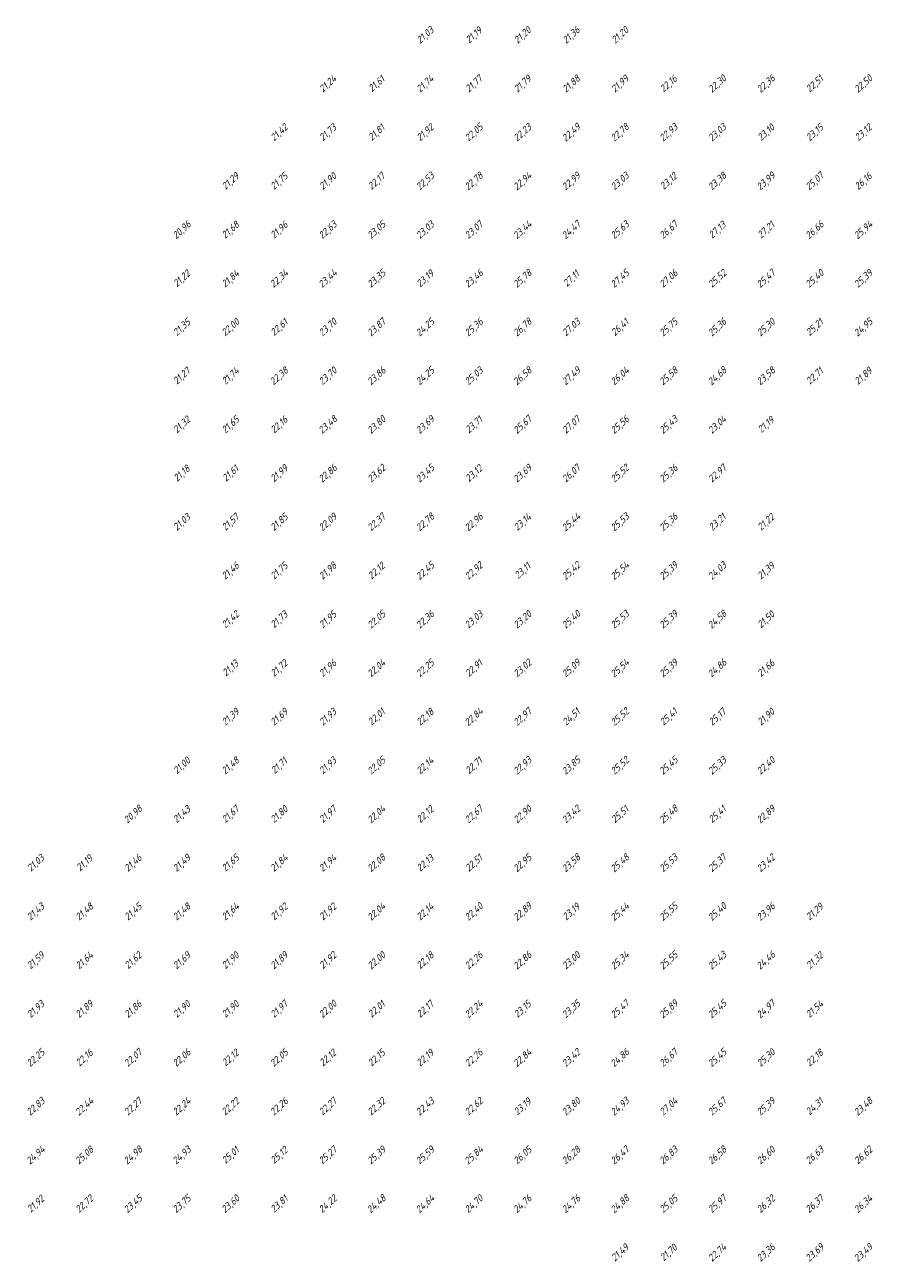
# Model space of a CAD drawing. Extents: x 184522 to 186797, y 346612 to 349107.
# Tile 4 of 27: x 184882 to 185057, y 346612 to 346867. Entities that reach past the tile are written whole.
import ezdxf
from ezdxf.enums import TextEntityAlignment as Align

# ---------------------------------------------------------------- set-up
doc = ezdxf.new("R2010")
doc.units = 0
doc.header["$MEASUREMENT"] = 0
doc.layers.add('ahn_5x5', color=252, linetype='Continuous')
doc.styles.add('ENV-P', font='ISOCP.SHX')

msp = doc.modelspace()

# ---------------------------------------------------------------- texts
at = {"layer": 'ahn_5x5', "style": 'ENV-P', "oblique": 15, "width": 1.035276}
for s, p in [('21,03', (184965, 346863.82)), ('21,19', (184975, 346863.82)), ('21,20', (184985, 346863.82)), ('21,36', (184995, 346863.82)), ('21,20', (185005, 346863.82)), ('21,24', (184945, 346853.82)), ('21,61', (184955, 346853.82)), ('21,74', (184965, 346853.82)), ('21,77', (184975, 346853.82)), ('21,79', (184985, 346853.82)), ('21,88', (184995, 346853.82)), ('21,99', (185005, 346853.82)), ('22,16', (185015, 346853.82)), ('22,30', (185025, 346853.82)), ('22,36', (185035, 346853.82)), ('22,51', (185045, 346853.82)), ('22,50', (185055, 346853.82)), ('21,42', (184935, 346843.82)), ('21,73', (184945, 346843.82)), ('21,81', (184955, 346843.82)), ('21,92', (184965, 346843.82)), ('22,05', (184975, 346843.82)), ('22,23', (184985, 346843.82)), ('22,49', (184995, 346843.82)), ('22,78', (185005, 346843.82)), ('22,93', (185015, 346843.82)), ('23,03', (185025, 346843.82)), ('23,10', (185035, 346843.82)), ('23,15', (185045, 346843.82)), ('23,12', (185055, 346843.82)), ('21,29', (184925, 346833.82)), ('21,75', (184935, 346833.82)), ('21,90', (184945, 346833.82)), ('22,17', (184955, 346833.82)), ('22,53', (184965, 346833.82)), ('22,78', (184975, 346833.82)), ('22,94', (184985, 346833.82)), ('22,99', (184995, 346833.82)), ('23,03', (185005, 346833.82)), ('23,12', (185015, 346833.82)), ('23,38', (185025, 346833.82)), ('23,99', (185035, 346833.82)), ('25,07', (185045, 346833.82)), ('26,16', (185055, 346833.82)), ('20,96', (184915, 346823.82)), ('21,68', (184925, 346823.82)), ('21,96', (184935, 346823.82)), ('22,63', (184945, 346823.82)), ('23,05', (184955, 346823.82)), ('23,03', (184965, 346823.82)), ('23,07', (184975, 346823.82)), ('23,44', (184985, 346823.82)), ('24,47', (184995, 346823.82)), ('25,63', (185005, 346823.82)), ('26,67', (185015, 346823.82)), ('27,13', (185025, 346823.82)), ('27,21', (185035, 346823.82)), ('26,66', (185045, 346823.82)), ('25,94', (185055, 346823.82)), ('21,22', (184915, 346813.82)), ('21,84', (184925, 346813.82)), ('22,34', (184935, 346813.82)), ('23,44', (184945, 346813.82)), ('23,35', (184955, 346813.82)), ('23,19', (184965, 346813.82)), ('23,46', (184975, 346813.82)), ('25,78', (184985, 346813.82)), ('27,11', (184995, 346813.82)), ('27,45', (185005, 346813.82)), ('27,06', (185015, 346813.82)), ('25,52', (185025, 346813.82)), ('25,47', (185035, 346813.82)), ('25,40', (185045, 346813.82)), ('25,39', (185055, 346813.82)), ('21,35', (184915, 346803.82)), ('22,00', (184925, 346803.82)), ('22,61', (184935, 346803.82)), ('23,70', (184945, 346803.82)), ('23,87', (184955, 346803.82)), ('24,25', (184965, 346803.82)), ('25,36', (184975, 346803.82)), ('26,78', (184985, 346803.82)), ('27,03', (184995, 346803.82)), ('26,41', (185005, 346803.82)), ('25,75', (185015, 346803.82)), ('25,36', (185025, 346803.82)), ('25,30', (185035, 346803.82)), ('25,21', (185045, 346803.82)), ('24,95', (185055, 346803.82)), ('21,27', (184915, 346793.82)), ('21,74', (184925, 346793.82)), ('22,38', (184935, 346793.82)), ('23,70', (184945, 346793.82)), ('23,86', (184955, 346793.82)), ('24,25', (184965, 346793.82)), ('25,03', (184975, 346793.82)), ('26,58', (184985, 346793.82)), ('27,49', (184995, 346793.82)), ('26,04', (185005, 346793.82)), ('25,58', (185015, 346793.82)), ('24,68', (185025, 346793.82)), ('23,58', (185035, 346793.82)), ('22,71', (185045, 346793.82)), ('21,89', (185055, 346793.82)), ('21,32', (184915, 346783.82)), ('21,65', (184925, 346783.82)), ('22,16', (184935, 346783.82)), ('23,48', (184945, 346783.82)), ('23,80', (184955, 346783.82)), ('23,69', (184965, 346783.82)), ('23,71', (184975, 346783.82)), ('25,67', (184985, 346783.82)), ('27,07', (184995, 346783.82)), ('25,56', (185005, 346783.82)), ('25,43', (185015, 346783.82)), ('23,04', (185025, 346783.82)), ('21,19', (185035, 346783.82)), ('21,18', (184915, 346773.82)), ('21,61', (184925, 346773.82)), ('21,99', (184935, 346773.82)), ('22,86', (184945, 346773.82)), ('23,62', (184955, 346773.82)), ('23,45', (184965, 346773.82)), ('23,12', (184975, 346773.82)), ('23,69', (184985, 346773.82)), ('26,07', (184995, 346773.82)), ('25,52', (185005, 346773.82)), ('25,36', (185015, 346773.82)), ('22,97', (185025, 346773.82)), ('21,57', (184925, 346763.82)), ('21,85', (184935, 346763.82)), ('22,37', (184955, 346763.82)), ('21,03', (184915, 346763.82)), ('22,09', (184945, 346763.82)), ('22,78', (184965, 346763.82)), ('22,96', (184975, 346763.82)), ('23,14', (184985, 346763.82)), ('25,44', (184995, 346763.82)), ('25,53', (185005, 346763.82)), ('25,36', (185015, 346763.82)), ('23,21', (185025, 346763.82)), ('21,22', (185035, 346763.82)), ('21,46', (184925, 346753.82)), ('21,75', (184935, 346753.82)), ('21,98', (184945, 346753.82)), ('22,12', (184955, 346753.82)), ('22,45', (184965, 346753.82)), ('22,92', (184975, 346753.82)), ('23,11', (184985, 346753.82)), ('25,42', (184995, 346753.82)), ('25,54', (185005, 346753.82)), ('25,39', (185015, 346753.82)), ('24,03', (185025, 346753.82)), ('21,39', (185035, 346753.82)), ('21,42', (184925, 346743.82)), ('21,73', (184935, 346743.82)), ('21,95', (184945, 346743.82)), ('22,05', (184955, 346743.82)), ('22,36', (184965, 346743.82)), ('23,03', (184975, 346743.82)), ('23,20', (184985, 346743.82)), ('25,40', (184995, 346743.82)), ('25,53', (185005, 346743.82)), ('25,39', (185015, 346743.82)), ('24,58', (185025, 346743.82)), ('21,50', (185035, 346743.82)), ('21,13', (184925, 346733.82)), ('21,72', (184935, 346733.82)), ('21,96', (184945, 346733.82)), ('22,04', (184955, 346733.82)), ('22,25', (184965, 346733.82)), ('22,91', (184975, 346733.82)), ('23,02', (184985, 346733.82)), ('25,09', (184995, 346733.82)), ('25,54', (185005, 346733.82)), ('25,39', (185015, 346733.82)), ('24,86', (185025, 346733.82)), ('21,66', (185035, 346733.82)), ('21,39', (184925, 346723.82)), ('21,69', (184935, 346723.82)), ('21,93', (184945, 346723.82)), ('22,01', (184955, 346723.82)), ('22,18', (184965, 346723.82)), ('22,84', (184975, 346723.82)), ('22,97', (184985, 346723.82)), ('24,51', (184995, 346723.82)), ('25,52', (185005, 346723.82)), ('25,41', (185015, 346723.82)), ('25,17', (185025, 346723.82)), ('21,90', (185035, 346723.82)), ('21,00', (184915, 346713.82)), ('21,48', (184925, 346713.82)), ('21,71', (184935, 346713.82)), ('21,93', (184945, 346713.82)), ('22,05', (184955, 346713.82)), ('22,14', (184965, 346713.82)), ('22,71', (184975, 346713.82)), ('22,93', (184985, 346713.82)), ('23,85', (184995, 346713.82)), ('25,52', (185005, 346713.82)), ('25,45', (185015, 346713.82)), ('25,33', (185025, 346713.82)), ('22,40', (185035, 346713.82)), ('20,98', (184905, 346703.82)), ('21,43', (184915, 346703.82)), ('21,67', (184925, 346703.82)), ('21,80', (184935, 346703.82)), ('21,97', (184945, 346703.82)), ('22,04', (184955, 346703.82)), ('22,12', (184965, 346703.82)), ('22,67', (184975, 346703.82)), ('22,90', (184985, 346703.82)), ('23,42', (184995, 346703.82)), ('25,51', (185005, 346703.82)), ('25,48', (185015, 346703.82)), ('25,41', (185025, 346703.82)), ('22,89', (185035, 346703.82)), ('21,03', (184885, 346693.82)), ('21,19', (184895, 346693.82)), ('21,46', (184905, 346693.82)), ('21,49', (184915, 346693.82)), ('21,65', (184925, 346693.82)), ('21,84', (184935, 346693.82)), ('21,94', (184945, 346693.82)), ('22,08', (184955, 346693.82)), ('22,13', (184965, 346693.82)), ('22,51', (184975, 346693.82)), ('22,95', (184985, 346693.82)), ('23,58', (184995, 346693.82)), ('25,48', (185005, 346693.82)), ('25,53', (185015, 346693.82)), ('25,37', (185025, 346693.82)), ('23,42', (185035, 346693.82)), ('21,43', (184885, 346683.82)), ('21,48', (184895, 346683.82)), ('21,45', (184905, 346683.82)), ('21,48', (184915, 346683.82)), ('21,64', (184925, 346683.82)), ('21,92', (184935, 346683.82)), ('21,92', (184945, 346683.82)), ('22,04', (184955, 346683.82)), ('22,14', (184965, 346683.82)), ('22,40', (184975, 346683.82)), ('22,89', (184985, 346683.82)), ('23,19', (184995, 346683.82)), ('25,44', (185005, 346683.82)), ('25,55', (185015, 346683.82)), ('25,40', (185025, 346683.82)), ('23,96', (185035, 346683.82)), ('21,29', (185045, 346683.82)), ('21,59', (184885, 346673.82)), ('21,64', (184895, 346673.82)), ('21,62', (184905, 346673.82)), ('21,69', (184915, 346673.82)), ('21,90', (184925, 346673.82)), ('21,89', (184935, 346673.82)), ('21,92', (184945, 346673.82)), ('22,00', (184955, 346673.82)), ('22,18', (184965, 346673.82)), ('22,26', (184975, 346673.82)), ('22,86', (184985, 346673.82)), ('23,00', (184995, 346673.82)), ('25,34', (185005, 346673.82)), ('25,55', (185015, 346673.82)), ('25,43', (185025, 346673.82)), ('24,46', (185035, 346673.82)), ('21,32', (185045, 346673.82)), ('21,93', (184885, 346663.82)), ('21,89', (184895, 346663.82)), ('21,86', (184905, 346663.82)), ('21,90', (184915, 346663.82)), ('21,90', (184925, 346663.82)), ('21,97', (184935, 346663.82)), ('22,00', (184945, 346663.82)), ('22,01', (184955, 346663.82)), ('22,17', (184965, 346663.82)), ('22,24', (184975, 346663.82)), ('23,15', (184985, 346663.82)), ('23,35', (184995, 346663.82)), ('25,47', (185005, 346663.82)), ('25,89', (185015, 346663.82)), ('25,45', (185025, 346663.82)), ('24,97', (185035, 346663.82)), ('21,54', (185045, 346663.82)), ('22,25', (184885, 346653.82)), ('22,16', (184895, 346653.82)), ('22,07', (184905, 346653.82)), ('22,06', (184915, 346653.82)), ('22,12', (184925, 346653.82)), ('22,05', (184935, 346653.82)), ('22,12', (184945, 346653.82)), ('22,15', (184955, 346653.82)), ('22,19', (184965, 346653.82)), ('22,26', (184975, 346653.82)), ('22,84', (184985, 346653.82)), ('23,42', (184995, 346653.82)), ('24,86', (185005, 346653.82)), ('26,67', (185015, 346653.82)), ('25,45', (185025, 346653.82)), ('25,30', (185035, 346653.82)), ('22,18', (185045, 346653.82)), ('22,83', (184885, 346643.82)), ('22,44', (184895, 346643.82)), ('22,27', (184905, 346643.82)), ('22,24', (184915, 346643.82)), ('22,22', (184925, 346643.82)), ('22,26', (184935, 346643.82)), ('22,27', (184945, 346643.82)), ('22,32', (184955, 346643.82)), ('22,43', (184965, 346643.82)), ('22,62', (184975, 346643.82)), ('23,19', (184985, 346643.82)), ('23,80', (184995, 346643.82)), ('24,93', (185005, 346643.82)), ('27,04', (185015, 346643.82)), ('25,67', (185025, 346643.82)), ('25,39', (185035, 346643.82)), ('24,31', (185045, 346643.82)), ('23,48', (185055, 346643.82)), ('24,94', (184885, 346633.82)), ('25,08', (184895, 346633.82)), ('24,98', (184905, 346633.82)), ('24,93', (184915, 346633.82)), ('25,01', (184925, 346633.82)), ('25,12', (184935, 346633.82)), ('25,27', (184945, 346633.82)), ('25,39', (184955, 346633.82)), ('25,59', (184965, 346633.82)), ('25,84', (184975, 346633.82)), ('26,05', (184985, 346633.82)), ('26,28', (184995, 346633.82)), ('26,47', (185005, 346633.82)), ('26,83', (185015, 346633.82)), ('26,58', (185025, 346633.82)), ('26,60', (185035, 346633.82)), ('26,63', (185045, 346633.82)), ('26,62', (185055, 346633.82)), ('21,92', (184885, 346623.82)), ('22,72', (184895, 346623.82)), ('23,45', (184905, 346623.82)), ('23,75', (184915, 346623.82)), ('23,60', (184925, 346623.82)), ('23,81', (184935, 346623.82)), ('24,22', (184945, 346623.82)), ('24,48', (184955, 346623.82)), ('24,64', (184965, 346623.82)), ('24,70', (184975, 346623.82)), ('24,76', (184985, 346623.82)), ('24,76', (184995, 346623.82)), ('24,88', (185005, 346623.82)), ('25,05', (185015, 346623.82)), ('25,97', (185025, 346623.82)), ('26,32', (185035, 346623.82)), ('26,37', (185045, 346623.82)), ('26,34', (185055, 346623.82)), ('21,70', (185015, 346613.82)), ('23,36', (185035, 346613.82)), ('21,49', (185005, 346613.82)), ('22,74', (185025, 346613.82)), ('23,69', (185045, 346613.82)), ('23,49', (185055, 346613.82))]:
    msp.add_text(s, height=1.449, rotation=42.4175, dxfattribs=at).set_placement(p, align=Align.BOTTOM_CENTER)

doc.saveas('drawing.dxf')
